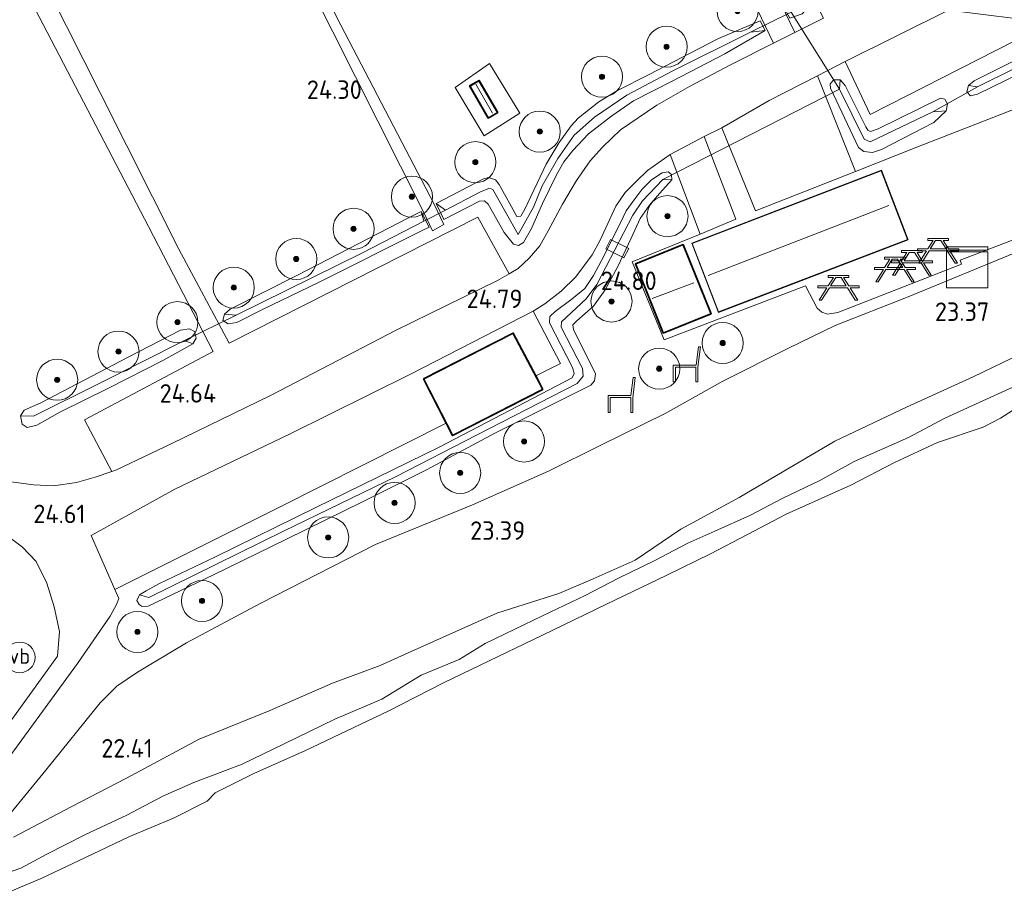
# Model space of a CAD drawing. Header units: metres. Extents: x 185049 to 189876, y 349292 to 352302.
# Tile 231 of 256: x 187972 to 188067, y 351408 to 351493. Entities that reach past the tile are written whole.
import ezdxf
from ezdxf.enums import TextEntityAlignment as Align

# ---------------------------------------------------------------- set-up
doc = ezdxf.new("R2010")
doc.units = ezdxf.units.M
for name, color, linetype, lineweight in [('B-WE-GR-BOOM-S', 90, 'Continuous', 25), ('B-WE-GR-GRAS-GV', 60, 'Continuous', 13), ('B-WE-GW-TALUD_KRUIN-G', 90, 'Continuous', 18), ('B-WE-IE-MEUBILAIR_WEGMEUBILAIR-S', 7, 'Continuous', 25), ('B-WE-IE-TERREINAFSCHEIDING_KUNSTMATIG_HEKWERK-G', 20, 'IE-TERREINAFSCHEIDING-KUNSTMATIG', 18), ('B-WE-KG-KADASTRAAL_DAKRAND-G', 170, 'Continuous', 18), ('B-WE-KG-KADASTRAAL_NOK-G', 10, 'Continuous', 18), ('B-WE-KL-DATA-S', 90, 'Continuous', 25), ('B-WE-KW-KUNSTWERK_BRUG-GV', 170, 'Continuous', 18), ('B-WE-KW-KUNSTWERK_DUIKER-G', 170, 'Continuous', 18), ('B-WE-OB-BEKLEDING_STORTSTEEN-GV', 30, 'Continuous', 18), ('B-WE-OG-BEBOUWING_OPSLAG-GV', 7, 'Continuous', 35), ('B-WE-OG-BEBOUWING_SCHUUR-GV', 7, 'Continuous', 35), ('B-WE-OG-BEBOUWING_WONINGBOUW-GV', 7, 'Continuous', 18), ('B-WE-OG-TERREIN_GROEN-GV', 7, 'Continuous', 18), ('B-WE-OG-WATER_GREPPEL-G', 160, 'Continuous', 18), ('B-WE-OG-WATER_POEL-GV', 7, 'Continuous', 18), ('B-WE-OG-WATER_SLOOT-G', 120, 'Continuous', 18), ('B-WE-VH-ONVERHARD-GV', 252, 'Continuous', 18), ('B-WE-VH-VERHARDING_ASFALT-GV', 252, 'Continuous', 18), ('B-WE-VH-VERHARDING_HALFVERHARDING-GV', 252, 'Continuous', 18), ('B-WE-VH-VERHARDING_STRAATBAKSTEEN-GV', 252, 'Continuous', 18), ('B-WE-VH-VERHARDING_TEGEL-GV', 252, 'Continuous', 18), ('X-XX-AL-HOOGTELABEL-S', 7, 'Continuous', 25)]:
    doc.layers.add(name, color=color, linetype=linetype, lineweight=lineweight)
doc.styles.add('NLCS-ISO', font='NLCS-ISO.ttf')
doc.styles.add('NLCS-ISO-ANNOTATIVE-T18', font='NLCS-ISO.ttf', dxfattribs={"height": 1.8})
doc.linetypes.add('IE-TERREINAFSCHEIDING-KUNSTMATIG', pattern='A,4,[82,NLCS.SHX,S=0.75,R=90,X=0,Y=0],4,-2', length=10)

# ---------------------------------------------------------------- blocks, each defined once
blk = doc.blocks.new('SAL-HOOGTELABEL-SO')
at = {"color": 0, "linetype": 'ByBlock', "lineweight": -2, "style": 'NLCS-ISO-ANNOTATIVE-T18'}
blk.add_attdef('HOOGTE', text='', height=1.8, dxfattribs=at).set_placement((2.788, 0), align=Align.RIGHT)
blk = doc.blocks.new('SIE-WEG_PICKNICKTAFEL-SO')
at = {"color": 0, "linetype": 'ByBlock', "lineweight": 18}
for points in [[(-0.889, -0.2), (-1.639, -1.4), (-1.875, -1.4), (-1.125, -0.2), (-2, -0.2), (-2, 0), (-1, 0), (-0.5, 0.8), (-1, 0.8), (-1, 1), (1, 1), (1, 0.8), (0.5, 0.8), (1, 0), (2, 0), (2, -0.2), (1.125, -0.2), (1.875, -1.4), (1.639, -1.4), (0.889, -0.2)], [(-0.764, 0), (0.764, 0), (0.264, 0.8), (-0.264, 0.8)]]:
    blk.add_lwpolyline(points, close=True, dxfattribs=at)
blk = doc.blocks.new('SGR-BOOM_01-SO')
at = {"linetype": 'ByBlock', "lineweight": 18}
h = blk.add_hatch(color=0, dxfattribs=at)
h.dxf.hatch_style = 1
edge = h.paths.add_edge_path()
edge.add_arc((0, 0), 0.25, 0, 360)
at = {"color": 0, "linetype": 'ByBlock', "lineweight": 18}
for radius in [2, 0.25]:
    blk.add_circle((0, 0), radius, dxfattribs=at)
blk = doc.blocks.new('SKL-DATA_KAST-SO')
at = {"color": 0, "linetype": 'ByBlock', "lineweight": 18}
for points in [[(-2, 2), (2, 2), (2, 1.68), (-2, 1.68)], [(-2, 1.52), (2, 1.52), (2, -2), (-2, -2)]]:
    blk.add_lwpolyline(points, close=True, dxfattribs=at)
blk = doc.blocks.new('SIE-WEG_ZITBANK-SO')
at = {"color": 0, "linetype": 'ByBlock', "lineweight": 18}
blk.add_lwpolyline([(-0.912, -1.631), (-0.912, -0.2), (1.088, -0.2), (1.088, -1.631), (1.288, -1.631), (1.288, -0.212), (1.536, 1.777), (1.335, 1.777), (1.113, 0), (-1.112, 0), (-1.112, -1.631)], close=True, dxfattribs=at)
blk = doc.blocks.new('SIE-WEG_PAAL_VERKEERSBORD-SO')
at = {"color": 0, "linetype": 'ByBlock', "lineweight": 18}
blk.add_circle((0, 0), 1.5, dxfattribs=at)
at = {"color": 0, "linetype": 'ByBlock', "lineweight": 18, "style": 'NLCS-ISO'}
blk.add_text('vb', height=1.5, dxfattribs=at).set_placement((0, 0.132), align=Align.MIDDLE_CENTER)

msp = doc.modelspace()

# ---------------------------------------------------------------- linework, layer by layer
at = {"layer": 'B-WE-GR-GRAS-GV'}
for points in [[(187960.949, 351495.313, 23.357), (187983.308, 351506.217, 23.554), (187991.922, 351510.126, 23.558), (187993.235, 351507.584, 23.592), (187971.933, 351496.715, 23.545), (187984.133, 351473.221, 24.238), (187990.445, 351461.039, 24.548), (187977.92, 351454.399, 24.586), (187980.564, 351449.344, 24.586), (187978.97, 351448.794, 24.653), (187977.136, 351448.288, 24.645), (187974.905, 351447.956, 24.653), (187972.949, 351448.046, 24.666), (187970.771, 351448.357, 24.607)], [(187999.898, 351496.558, 23.905), (188010.891, 351474.694, 24.383), (188011.808, 351472.8, 24.443), (188012.908, 351473.388, 24.443), (188011.944, 351475.377, 24.443), (188002.862, 351492.812, 24.066), (187995.844, 351506.619, 23.655)], [(188041.064, 351499.267, 24.456), (188044.997, 351491.051, 24.67), (188040.812, 351488.93, 24.674), (188036.821, 351486.841, 24.67), (188033.629, 351485.023, 24.687), (188030.105, 351482.611, 24.683), (188028.327, 351480.94, 24.695), (188027.123, 351479.61, 24.678), (188025.81, 351477.679, 24.662), (188024.446, 351475.383, 24.687), (188023.043, 351472.793, 24.695), (188022.244, 351471.327, 24.733), (188021.217, 351470.124, 24.758), (188020.116, 351469.121, 24.737), (188019.25, 351468.607, 24.691), (188016.199, 351474.131, 24.611), (187991.997, 351461.862, 24.569), (187987.115, 351471, 24.389), (187979.447, 351486.234, 23.873), (187974.511, 351496.011, 23.587)], [(188079.094, 351488.776, 24.85), (188058.932, 351480.916, 24.825), (188052.975, 351478.546, 24.813), (188049.262, 351487.883, 24.636), (188051.968, 351489.263, 24.641), (188054.382, 351484.119, 24.557), (188071.913, 351493.04, 24.569)], [(188075.005, 351492.66, 24.532), (188064.514, 351487.375, 24.532), (188063.978, 351486.932, 24.527), (188063.802, 351486.301, 24.523), (188064.161, 351485.934, 24.532), (188064.841, 351486.079, 24.557), (188076.275, 351491.675, 24.506)], [(187970.676, 351421.692, 23.151), (187977.246, 351430.68, 24.259), (187980.417, 351435.281, 24.502), (187981.029, 351436.42, 24.506), (187981.276, 351436.992, 24.502), (187980.887, 351437.878, 24.565), (187996.91, 351445.896, 24.582), (188013.13, 351454.07, 24.603), (188013.754, 351452.849, 24.708), (188022.534, 351457.335, 24.708), (188021.842, 351458.653, 24.603), (188024.255, 351459.879, 24.603), (188021.59, 351464.956, 24.615), (188022.724, 351465.682, 24.687), (188024.308, 351466.914, 24.687), (188025.732, 351468.318, 24.649), (188027.325, 351470.459, 24.615), (188028.094, 351471.799, 24.624), (188029.062, 351473.919, 24.607), (188029.639, 351475.186, 24.603), (188030.549, 351476.53, 24.607), (188031.613, 351477.573, 24.632), (188032.711, 351478.65, 24.645), (188034.931, 351480.21, 24.712), (188037.85, 351472.467, 24.863), (188031.213, 351469.752, 24.716), (188034.348, 351462.169, 24.825), (188048.104, 351467.419, 24.934), (188049.224, 351465.271, 24.871), (188049.687, 351464.868, 24.834), (188050.249, 351464.68, 24.817), (188051.258, 351464.825, 24.813), (188063.272, 351469.525, 24.796), (188063.151, 351469.945, 24.804), (188083.237, 351477.623, 24.85)], [(187968.695, 351413.66, 21.989), (187974.152, 351420.267, 23.029), (187979.43, 351426.849, 24.032), (187981.071, 351428.452, 24.204), (187983.077, 351429.835, 24.284), (187987.846, 351432.686, 24.397), (187995.019, 351436.52, 24.456), (188006.259, 351442.249, 24.439), (188015.696, 351446.106, 24.401), (188023.072, 351449.389, 24.364), (188028.177, 351451.904, 24.393), (188034.452, 351455.016, 24.372), (188040.062, 351458.157, 24.439), (188046.432, 351461.36, 24.54), (188050.974, 351463.576, 24.725), (188058.081, 351466.367, 24.699), (188068.952, 351470.85, 24.729)], [(188068.952, 351470.85, 24.729), (188058.081, 351466.367, 24.699), (188050.974, 351463.576, 24.725), (188046.432, 351461.36, 24.54), (188040.062, 351458.157, 24.439), (188034.452, 351455.016, 24.372), (188028.177, 351451.904, 24.393), (188023.072, 351449.389, 24.364), (188015.696, 351446.106, 24.401), (188006.259, 351442.249, 24.439), (187995.019, 351436.52, 24.456), (187987.846, 351432.686, 24.397), (187983.077, 351429.835, 24.284), (187981.071, 351428.452, 24.204), (187979.43, 351426.849, 24.032), (187974.152, 351420.267, 23.029), (187968.695, 351413.66, 21.989)], [(188071.75, 351462.113, 21.703), (188064.402, 351458.585, 21.724), (188057.935, 351455.621, 21.787), (188050.942, 351452.308, 21.8), (188041.634, 351446.838, 21.414), (188035.977, 351443.748, 21.294), (188031.51, 351440.737, 21.246), (188027.443, 351438.919, 21.255), (188024.085, 351437.468, 21.41), (188018.059, 351435.567, 21.62), (188009.428, 351431.717, 21.687), (188006.689, 351430.485, 21.688), (188002.043, 351428.75, 21.577), (187995.904, 351426.042, 21.646), (187989.074, 351423.293, 21.663), (187982.016, 351419.506, 21.637), (187976.607, 351416.724, 21.594), (187971.006, 351413.748, 21.603)], [(187970.602, 351442.969, 24.649), (187971.875, 351442.002, 24.632), (187973.205, 351440.596, 24.603), (187974.248, 351438.469, 24.527), (187974.976, 351436.176, 24.469), (187975.473, 351433.793, 24.359), (187975.298, 351431.39, 24.288), (187970.681, 351424.988, 23.545)]]:
    msp.add_polyline3d(points, dxfattribs=at)
for points in [[(188046.084, 351494.348, 24.582), (188046.57, 351493.476, 24.599), (188047.758, 351493.897, 24.561), (188048.101, 351494.273, 24.565), (188048.066, 351494.901, 24.582), (188045.996, 351499.071, 24.515), (188045.985, 351499.535, 24.511), (188046.308, 351499.95, 24.481), (188047.851, 351500.633, 24.469), (188050.134, 351501.758, 24.506), (188051.934, 351500.628, 24.515), (188047.397, 351498.352, 24.515), (188049.847, 351493.494, 24.615), (188047.049, 351492.091, 24.645), (188043.009, 351500.521, 24.406), (188040.893, 351504.952, 24.305), (188048.926, 351503.1, 24.464), (188044.679, 351500.875, 24.485), (188044.275, 351500.446, 24.452), (188044.196, 351499.838, 24.422), (188044.426, 351499.112, 24.422), (188046.458, 351495.071, 24.578), (188046.444, 351494.629, 24.582)], [(188021.638, 351475.096, 24.305), (188020.129, 351472.412, 24.28), (188017.65, 351476.8, 24.217), (188017.337, 351476.937, 24.221), (188016.385, 351476.534, 24.208), (188013.063, 351474.812, 24.218), (188012.148, 351475.441, 24.6), (188016.766, 351477.858, 24.632), (188017.242, 351477.966, 24.645), (188017.914, 351477.742, 24.649), (188018.275, 351477.303, 24.649), (188020.011, 351474.188, 24.653), (188020.377, 351474.21, 24.653), (188020.794, 351474.905, 24.662), (188022.843, 351479.28, 24.653), (188024.111, 351481.379, 24.678), (188025.301, 351483.004, 24.683), (188025.982, 351483.75, 24.683), (188027.994, 351485.332, 24.687), (188029.793, 351486.443, 24.687), (188032.897, 351487.994, 24.674), (188036.808, 351490.059, 24.624), (188039.639, 351491.519, 24.645), (188043.679, 351493.23, 24.662), (188044.168, 351492.287, 24.662), (188042.732, 351492.124, 24.41), (188035.124, 351488.329, 24.41), (188030.694, 351486.005, 24.41), (188027.55, 351483.854, 24.41), (188025.581, 351482.088, 24.41), (188024.005, 351479.823, 24.41), (188022.458, 351477.169, 24.389)], [(188036.808, 351490.059, 24.624), (188032.897, 351487.994, 24.674), (188029.793, 351486.443, 24.687), (188027.994, 351485.332, 24.687), (188025.982, 351483.75, 24.683), (188025.301, 351483.004, 24.683), (188024.111, 351481.379, 24.678), (188022.843, 351479.28, 24.653), (188020.794, 351474.905, 24.662), (188020.377, 351474.21, 24.653), (188020.011, 351474.188, 24.653), (188018.275, 351477.303, 24.649), (188017.914, 351477.742, 24.649), (188017.242, 351477.966, 24.645), (188016.766, 351477.858, 24.632), (188012.148, 351475.441, 24.6), (188012.904, 351473.883, 24.576), (188016.362, 351475.661, 24.594), (188016.845, 351475.694, 24.594), (188017.209, 351475.38, 24.594), (188018.779, 351472.608, 24.645), (188019.669, 351471.483, 24.662), (188020.166, 351471.351, 24.712), (188020.661, 351471.653, 24.725), (188021.421, 351473.027, 24.725), (188022.486, 351475.443, 24.695), (188023.86, 351478.231, 24.687), (188024.564, 351479.505, 24.691), (188025.465, 351480.595, 24.691), (188026.96, 351482.235, 24.691), (188029.253, 351483.992, 24.733), (188031.344, 351485.448, 24.725), (188035.133, 351487.36, 24.687), (188040.249, 351490.01, 24.695), (188044.168, 351492.287, 24.662), (188043.679, 351493.23, 24.662), (188039.639, 351491.519, 24.645)], [(188021.421, 351473.027, 24.725), (188020.661, 351471.653, 24.725), (188020.166, 351471.351, 24.712), (188019.669, 351471.483, 24.662), (188018.779, 351472.608, 24.645), (188017.209, 351475.38, 24.594), (188016.845, 351475.694, 24.594), (188016.362, 351475.661, 24.594), (188012.904, 351473.883, 24.576), (188012.148, 351475.441, 24.6), (188013.063, 351474.812, 24.218), (188016.385, 351476.534, 24.208), (188017.337, 351476.937, 24.221), (188017.65, 351476.8, 24.217), (188020.129, 351472.412, 24.28), (188021.638, 351475.096, 24.305), (188022.458, 351477.169, 24.389), (188024.005, 351479.823, 24.41), (188025.581, 351482.088, 24.41), (188027.55, 351483.854, 24.41), (188030.694, 351486.005, 24.41), (188035.124, 351488.329, 24.41), (188042.732, 351492.124, 24.41), (188044.168, 351492.287, 24.662), (188040.249, 351490.01, 24.695), (188035.133, 351487.36, 24.687), (188031.344, 351485.448, 24.725), (188029.253, 351483.992, 24.733), (188026.96, 351482.235, 24.691), (188025.465, 351480.595, 24.691), (188024.564, 351479.505, 24.691), (188023.86, 351478.231, 24.687), (188022.486, 351475.443, 24.695)], [(188076.275, 351491.675, 24.506), (188064.841, 351486.079, 24.557), (188064.161, 351485.934, 24.532), (188063.802, 351486.301, 24.523), (188063.978, 351486.932, 24.527), (188064.852, 351486.819, 24.208), (188075.565, 351492.118, 24.208)], [(188075.565, 351492.118, 24.208), (188064.852, 351486.819, 24.208), (188063.978, 351486.932, 24.527), (188064.514, 351487.375, 24.532), (188075.005, 351492.66, 24.532)], [(188020.29, 351484.234, 24.506), (188017.347, 351489.063, 24.415), (188013.992, 351486.723, 24.411), (188016.821, 351482.046, 24.531)], [(188053.797, 351481.71, 24.276), (188054.397, 351481.438, 24.301), (188060.489, 351484.365, 24.162), (188061.779, 351484.462, 24.603), (188060.575, 351483.319, 24.775), (188055.479, 351480.709, 24.783), (188054.617, 351480.413, 24.813), (188053.762, 351480.513, 24.783), (188053.258, 351480.902, 24.737), (188050.529, 351486.678, 24.599), (188050.513, 351487.098, 24.573), (188050.849, 351487.483, 24.573), (188051.467, 351487.479, 24.573), (188051.404, 351486.566, 24.276)], [(188061.227, 351485.704, 24.527), (188055.179, 351482.719, 24.536), (188054.415, 351482.453, 24.536), (188054.166, 351482.575, 24.536), (188053.963, 351482.909, 24.54), (188051.968, 351486.925, 24.565), (188051.467, 351487.479, 24.573), (188050.849, 351487.483, 24.573), (188050.513, 351487.098, 24.573), (188050.529, 351486.678, 24.599), (188053.258, 351480.902, 24.737), (188053.762, 351480.513, 24.783), (188054.617, 351480.413, 24.813), (188055.479, 351480.709, 24.783), (188060.575, 351483.319, 24.775), (188061.779, 351484.462, 24.603), (188061.915, 351485.134, 24.523), (188061.652, 351485.614, 24.523)], [(188054.166, 351482.575, 24.536), (188054.415, 351482.453, 24.536), (188055.179, 351482.719, 24.536), (188061.227, 351485.704, 24.527), (188061.652, 351485.614, 24.523), (188061.915, 351485.134, 24.523), (188061.779, 351484.462, 24.603), (188060.489, 351484.365, 24.162), (188054.397, 351481.438, 24.301), (188053.797, 351481.71, 24.276), (188051.404, 351486.566, 24.276), (188051.467, 351487.479, 24.573), (188051.968, 351486.925, 24.565), (188053.963, 351482.909, 24.54)], [(188035.049, 351478.277, 24.725), (188034.741, 351478.518, 24.725), (188034.146, 351478.417, 24.716), (188033.114, 351477.76, 24.674), (188032.211, 351476.829, 24.649), (188031.423, 351475.806, 24.641), (188030.657, 351474.738, 24.641), (188030.074, 351473.512, 24.653), (188028.205, 351469.834, 24.662), (188027.453, 351468.451, 24.662), (188026.624, 351467.155, 24.662), (188025.394, 351466.175, 24.662), (188023.728, 351464.922, 24.62), (188023.21, 351464.46, 24.62), (188023.179, 351463.83, 24.624), (188025.412, 351459.473, 24.586), (188025.566, 351458.906, 24.523), (188025.376, 351458.46, 24.523), (188012.427, 351451.719, 24.527), (188000.435, 351445.855, 24.573), (187990.656, 351441.037, 24.561), (187985.221, 351438.468, 24.553), (187983.91, 351437.752, 24.469), (187983.273, 351437.356, 24.439), (187983.023, 351436.808, 24.414), (187983.238, 351436.401, 24.414), (187983.543, 351436.223, 24.439), (187984.112, 351436.24, 24.477), (187990.461, 351439.301, 24.506), (187997.585, 351442.766, 24.536), (188005.052, 351446.428, 24.548), (188011.261, 351449.541, 24.54), (188017.855, 351453.077, 24.54), (188027.188, 351457.755, 24.607), (188027.546, 351458.196, 24.674), (188027.663, 351458.849, 24.687), (188025.532, 351463.166, 24.657), (188025.447, 351463.65, 24.678), (188025.834, 351464.021, 24.687), (188027.452, 351465.447, 24.8), (188028.596, 351467.025, 24.85), (188029.817, 351469.304, 24.733), (188031.133, 351472.063, 24.725), (188032, 351473.985, 24.746), (188032.919, 351475.281, 24.725), (188033.903, 351476.411, 24.725), (188035.081, 351477.755, 24.725)], [(188035.049, 351478.277, 24.725), (188035.081, 351477.755, 24.725), (188034.2, 351477.772, 24.364), (188032.243, 351475.703, 24.372), (188031.284, 351474.315, 24.372), (188027.786, 351467.556, 24.372), (188026.752, 351466.171, 24.364), (188024.358, 351463.91, 24.183), (188024.3, 351463.391, 24.183), (188026.39, 351459.391, 24.183), (188026.462, 351458.625, 24.183), (188025.875, 351457.933, 24.183), (188016.09, 351452.881, 24.196), (188008.261, 351448.873, 24.213), (187997.285, 351443.55, 24.196), (187984.193, 351437.074, 24.208), (187983.273, 351437.356, 24.439), (187983.91, 351437.752, 24.469), (187985.221, 351438.468, 24.553), (187990.656, 351441.037, 24.561), (188000.435, 351445.855, 24.573), (188012.427, 351451.719, 24.527), (188025.376, 351458.46, 24.523), (188025.566, 351458.906, 24.523), (188025.412, 351459.473, 24.586), (188023.179, 351463.83, 24.624), (188023.21, 351464.46, 24.62), (188023.728, 351464.922, 24.62), (188025.394, 351466.175, 24.662), (188026.624, 351467.155, 24.662), (188027.453, 351468.451, 24.662), (188028.205, 351469.834, 24.662), (188030.074, 351473.512, 24.653), (188030.657, 351474.738, 24.641), (188031.423, 351475.806, 24.641), (188032.211, 351476.829, 24.649), (188033.114, 351477.76, 24.674), (188034.146, 351478.417, 24.716), (188034.741, 351478.518, 24.725)], [(187990.461, 351439.301, 24.506), (187984.112, 351436.24, 24.477), (187983.543, 351436.223, 24.439), (187983.238, 351436.401, 24.414), (187983.023, 351436.808, 24.414), (187983.273, 351437.356, 24.439), (187984.193, 351437.074, 24.208), (187997.285, 351443.55, 24.196), (188008.261, 351448.873, 24.213), (188016.09, 351452.881, 24.196), (188025.875, 351457.933, 24.183), (188026.462, 351458.625, 24.183), (188026.39, 351459.391, 24.183), (188024.3, 351463.391, 24.183), (188024.358, 351463.91, 24.183), (188026.752, 351466.171, 24.364), (188027.786, 351467.556, 24.372), (188031.284, 351474.315, 24.372), (188032.243, 351475.703, 24.372), (188034.2, 351477.772, 24.364), (188035.081, 351477.755, 24.725), (188033.903, 351476.411, 24.725), (188032.919, 351475.281, 24.725), (188032, 351473.985, 24.746), (188031.133, 351472.063, 24.725), (188029.817, 351469.304, 24.733), (188028.596, 351467.025, 24.85), (188027.452, 351465.447, 24.8), (188025.834, 351464.021, 24.687), (188025.447, 351463.65, 24.678), (188025.532, 351463.166, 24.657), (188027.663, 351458.849, 24.687), (188027.546, 351458.196, 24.674), (188027.188, 351457.755, 24.607), (188017.855, 351453.077, 24.54), (188011.261, 351449.541, 24.54), (188005.052, 351446.428, 24.548), (187997.585, 351442.766, 24.536)], [(187995.248, 351465.111, 24.578), (187992.74, 351463.845, 24.532), (187991.899, 351463.727, 24.498), (187991.394, 351464.044, 24.477), (187991.537, 351464.679, 24.527), (187992.697, 351464.562, 24.259), (188004.993, 351470.628, 24.242), (188010.951, 351473.717, 24.224), (188010.679, 351474.672, 24.59), (188011.468, 351473.146, 24.569), (188010.737, 351472.77, 24.565), (188000.702, 351467.762, 24.569)], [(188011.468, 351473.146, 24.569), (188010.679, 351474.672, 24.59), (188009.466, 351474.037, 24.582), (187998.722, 351468.513, 24.599), (187992.083, 351465.159, 24.544), (187991.537, 351464.679, 24.527), (187991.394, 351464.044, 24.477), (187991.899, 351463.727, 24.498), (187992.74, 351463.845, 24.532), (187995.248, 351465.111, 24.578), (188000.702, 351467.762, 24.569), (188010.737, 351472.77, 24.565)], [(188004.993, 351470.628, 24.242), (187992.697, 351464.562, 24.259), (187991.537, 351464.679, 24.527), (187992.083, 351465.159, 24.544), (187998.722, 351468.513, 24.599), (188009.466, 351474.037, 24.582), (188010.679, 351474.672, 24.59), (188010.951, 351473.717, 24.224)], [(187988.799, 351462.344, 24.532), (187988.457, 351461.795, 24.532), (187987.662, 351462.123, 24.204), (187979.282, 351457.9, 24.271), (187972.97, 351454.739, 24.158), (187971.699, 351454.776, 24.498), (187972.053, 351455.319, 24.511), (187973.655, 351456.056, 24.498), (187982.176, 351460.487, 24.532), (187987.272, 351463.111, 24.553), (187988.136, 351463.24, 24.544), (187988.64, 351462.973, 24.532)], [(187971.841, 351453.955, 24.498), (187972.353, 351453.641, 24.536), (187973.295, 351453.877, 24.573), (187975.509, 351455.118, 24.506), (187980.325, 351457.485, 24.553), (187985.537, 351460.152, 24.536), (187988.457, 351461.795, 24.532), (187988.799, 351462.344, 24.532), (187988.64, 351462.973, 24.532), (187988.136, 351463.24, 24.544), (187987.272, 351463.111, 24.553), (187982.176, 351460.487, 24.532), (187973.655, 351456.056, 24.498), (187972.053, 351455.319, 24.511), (187971.699, 351454.776, 24.498)], [(187975.509, 351455.118, 24.506), (187973.295, 351453.877, 24.573), (187972.353, 351453.641, 24.536), (187971.841, 351453.955, 24.498), (187971.699, 351454.776, 24.498), (187972.97, 351454.739, 24.158), (187979.282, 351457.9, 24.271), (187987.662, 351462.123, 24.204), (187988.457, 351461.795, 24.532), (187985.537, 351460.152, 24.536), (187980.325, 351457.485, 24.553)]]:
    msp.add_polyline3d(points, close=True, dxfattribs=at)
at = {"layer": 'B-WE-GW-TALUD_KRUIN-G'}
msp.add_polyline3d([(188092.671, 351482.687, 24.582), (188090.239, 351481.136, 24.758), (188087.282, 351479.164, 24.704), (188083.611, 351476.631, 24.716), (188078.849, 351474.626, 24.779), (188068.952, 351470.85, 24.729), (188058.081, 351466.367, 24.699), (188050.974, 351463.576, 24.725), (188046.432, 351461.36, 24.54), (188040.062, 351458.157, 24.439), (188034.452, 351455.016, 24.372), (188028.177, 351451.904, 24.393), (188023.072, 351449.389, 24.364), (188015.696, 351446.106, 24.401), (188006.259, 351442.249, 24.439), (187995.019, 351436.52, 24.456), (187987.846, 351432.686, 24.397), (187983.077, 351429.835, 24.284), (187981.071, 351428.452, 24.204), (187979.43, 351426.849, 24.032), (187974.152, 351420.267, 23.029), (187968.695, 351413.66, 21.989)], dxfattribs=at)
at = {"layer": 'B-WE-IE-TERREINAFSCHEIDING_KUNSTMATIG_HEKWERK-G'}
msp.add_polyline3d([(188016.821, 351482.046, 24.531), (188013.992, 351486.723, 24.411), (188017.347, 351489.063, 24.415), (188020.29, 351484.234, 24.506)], close=True, dxfattribs=at)
at = {"layer": 'B-WE-KG-KADASTRAAL_DAKRAND-G'}
for points in [[(188017.243, 351483.833, 25.208), (188015.477, 351486.871, 25.205), (188016.308, 351487.354, 25.18), (188018.074, 351484.316, 25.197)], [(188039.645, 351464.887, 27.455), (188037.082, 351471.56, 27.465), (188055.459, 351478.618, 27.465), (188058.022, 351471.946, 27.43)], [(188034.284, 351462.903, 27.409), (188031.603, 351469.541, 27.409), (188036.162, 351471.383, 27.414), (188038.844, 351464.745, 27.41)], [(188013.776, 351452.916, 27.36), (188010.997, 351458.355, 27.464), (188019.627, 351462.764, 27.46), (188022.466, 351457.356, 27.288)]]:
    msp.add_polyline3d(points, close=True, dxfattribs=at)
at = {"layer": 'B-WE-KG-KADASTRAAL_NOK-G'}
for points in [[(188016.003, 351487.06, 25.28), (188017.616, 351484.226, 25.284)], [(188038.628, 351468.443, 28.908), (188056.202, 351475.241, 28.904)], [(188037.243, 351467.732, 28.713), (188033.173, 351466.192, 28.717)]]:
    msp.add_polyline3d(points, dxfattribs=at)
at = {"layer": 'B-WE-KW-KUNSTWERK_BRUG-GV'}
msp.add_polyline3d([(188030.917, 351471.071, 24.683), (188030.411, 351470.151, 24.687), (188028.666, 351471.035, 24.674), (188029.123, 351471.948, 24.674)], close=True, dxfattribs=at)
at = {"layer": 'B-WE-KW-KUNSTWERK_DUIKER-G'}
for points in [[(188046.71, 351494.08, 24.401), (188042.732, 351492.124, 24.41)], [(188051.404, 351486.566, 24.276), (188046.71, 351494.08, 24.401)], [(188051.404, 351486.566, 24.276), (188034.2, 351477.772, 24.364)], [(188064.852, 351486.819, 24.208), (188060.489, 351484.365, 24.162)], [(188013.063, 351474.812, 24.218), (188010.951, 351473.717, 24.224)], [(187992.697, 351464.562, 24.259), (187987.662, 351462.123, 24.204)]]:
    msp.add_polyline3d(points, dxfattribs=at)
at = {"layer": 'B-WE-OB-BEKLEDING_STORTSTEEN-GV'}
for points in [[(187968.331, 351409.572, 21.082), (187971.724, 351410.727, 21.041), (187974.267, 351412.092, 21.049), (187978.028, 351414.014, 21.078), (187982.025, 351415.895, 21.099), (187985.534, 351417.747, 21.124), (187988.567, 351419.064, 21.099), (187993.256, 351420.865, 21.078), (187997.339, 351422.83, 21.099), (188002.283, 351425.239, 21.091), (188006.868, 351427.197, 21.103), (188010.694, 351429.527, 21.141), (188014.372, 351431.055, 21.137), (188016.919, 351432.605, 21.137), (188022.568, 351435.33, 21.095), (188026.648, 351437.275, 21.116), (188029.899, 351438.98, 21.116), (188033.378, 351440.675, 21.124), (188036.631, 351442.389, 21.137), (188039.273, 351443.538, 21.137), (188042.743, 351445.094, 21.108), (188045.893, 351446.764, 21.116), (188049.48, 351448.493, 21.141), (188052.85, 351450.335, 21.145), (188058.123, 351452.654, 21.124), (188061.648, 351454.553, 21.129), (188064.634, 351455.92, 21.129), (188068.635, 351457.744, 21.145)], [(188069.867, 351456.33, 20.885), (188067.085, 351454.536, 20.885), (188065.375, 351453.661, 20.885), (188060.938, 351452.181, 20.885), (188056.77, 351450.228, 20.885), (188052.519, 351448.029, 20.885), (188046.202, 351445.189, 20.885), (188042.457, 351443.238, 20.885), (188038.864, 351441.348, 20.885), (188034.592, 351439.259, 20.885), (188028.719, 351436.436, 20.885), (188022.487, 351433.429, 20.885), (188016.434, 351430.491, 20.885), (188012.878, 351428.795, 20.864), (188007.472, 351426.021, 20.864), (187999.417, 351422.199, 20.864), (187994.394, 351419.969, 20.864), (187990.627, 351418.074, 20.864), (187989.857, 351417.262, 20.864), (187986.581, 351415.61, 20.864), (187982.228, 351413.796, 20.864), (187978.003, 351411.786, 20.864), (187973.692, 351409.741, 20.864), (187968.42, 351407.514, 20.864)]]:
    msp.add_polyline3d(points, dxfattribs=at)
at = {"layer": 'B-WE-OG-BEBOUWING_OPSLAG-GV'}
msp.add_polyline3d([(188018.142, 351484.298, 24.618), (188017.225, 351483.765, 24.618), (188015.409, 351486.889, 24.618), (188016.326, 351487.422, 24.618)], close=True, dxfattribs=at)
at = {"layer": 'B-WE-OG-BEBOUWING_SCHUUR-GV'}
for points in [[(188038.909, 351464.717, 24.829), (188034.256, 351462.838, 24.829), (188031.538, 351469.569, 24.829), (188036.19, 351471.448, 24.829)], [(188022.534, 351457.335, 24.708), (188013.754, 351452.849, 24.708), (188013.13, 351454.07, 24.603), (188010.93, 351458.376, 24.708), (188019.648, 351462.831, 24.708), (188021.842, 351458.653, 24.603)]]:
    msp.add_polyline3d(points, close=True, dxfattribs=at)
at = {"layer": 'B-WE-OG-BEBOUWING_WONINGBOUW-GV'}
msp.add_polyline3d([(188058.087, 351471.917, 24.866), (188039.617, 351464.823, 24.866), (188037.018, 351471.588, 24.866), (188055.488, 351478.683, 24.866)], close=True, dxfattribs=at)
at = {"layer": 'B-WE-OG-TERREIN_GROEN-GV'}
for points in [[(187971.006, 351413.748, 21.603), (187976.607, 351416.724, 21.594), (187982.016, 351419.506, 21.637), (187989.074, 351423.293, 21.663), (187995.904, 351426.042, 21.646), (188002.043, 351428.75, 21.577), (188006.689, 351430.485, 21.688), (188009.428, 351431.717, 21.687), (188018.059, 351435.567, 21.62), (188024.085, 351437.468, 21.41), (188027.443, 351438.919, 21.255), (188031.51, 351440.737, 21.246), (188035.977, 351443.748, 21.294), (188041.634, 351446.838, 21.414), (188050.942, 351452.308, 21.8), (188057.935, 351455.621, 21.787), (188064.402, 351458.585, 21.724), (188071.75, 351462.113, 21.703)], [(188068.635, 351457.744, 21.145), (188064.634, 351455.92, 21.129), (188061.648, 351454.553, 21.129), (188058.123, 351452.654, 21.124), (188052.85, 351450.335, 21.145), (188049.48, 351448.493, 21.141), (188045.893, 351446.764, 21.116), (188042.743, 351445.094, 21.108), (188039.273, 351443.538, 21.137), (188036.631, 351442.389, 21.137), (188033.378, 351440.675, 21.124), (188029.899, 351438.98, 21.116), (188026.648, 351437.275, 21.116), (188022.568, 351435.33, 21.095), (188016.919, 351432.605, 21.137), (188014.372, 351431.055, 21.137), (188010.694, 351429.527, 21.141), (188006.868, 351427.197, 21.103), (188002.283, 351425.239, 21.091), (187997.339, 351422.83, 21.099), (187993.256, 351420.865, 21.078), (187988.567, 351419.064, 21.099), (187985.534, 351417.747, 21.124), (187982.025, 351415.895, 21.099), (187978.028, 351414.014, 21.078), (187974.267, 351412.092, 21.049), (187971.724, 351410.727, 21.041), (187968.331, 351409.572, 21.082)]]:
    msp.add_polyline3d(points, dxfattribs=at)
at = {"layer": 'B-WE-OG-WATER_GREPPEL-G'}
for points in [[(188013.063, 351474.812, 24.218), (188016.385, 351476.534, 24.208), (188017.337, 351476.937, 24.221), (188017.65, 351476.8, 24.217), (188020.129, 351472.412, 24.28), (188021.638, 351475.096, 24.305), (188022.458, 351477.169, 24.389), (188024.005, 351479.823, 24.41), (188025.581, 351482.088, 24.41), (188027.55, 351483.854, 24.41), (188030.694, 351486.005, 24.41), (188035.124, 351488.329, 24.41), (188042.732, 351492.124, 24.41)], [(188064.852, 351486.819, 24.208), (188075.565, 351492.118, 24.208)], [(188060.489, 351484.365, 24.162), (188054.397, 351481.438, 24.301), (188053.797, 351481.71, 24.276), (188051.404, 351486.566, 24.276)], [(187984.193, 351437.074, 24.208), (187997.285, 351443.55, 24.196), (188008.261, 351448.873, 24.213), (188016.09, 351452.881, 24.196), (188025.875, 351457.933, 24.183), (188026.462, 351458.625, 24.183), (188026.39, 351459.391, 24.183), (188024.3, 351463.391, 24.183), (188024.358, 351463.91, 24.183), (188026.752, 351466.171, 24.364), (188027.786, 351467.556, 24.372), (188031.284, 351474.315, 24.372), (188032.243, 351475.703, 24.372), (188034.2, 351477.772, 24.364)], [(187992.697, 351464.562, 24.259), (188004.993, 351470.628, 24.242), (188010.951, 351473.717, 24.224)], [(187972.97, 351454.739, 24.158), (187979.282, 351457.9, 24.271), (187987.662, 351462.123, 24.204)]]:
    msp.add_polyline3d(points, dxfattribs=at)
at = {"layer": 'B-WE-OG-WATER_POEL-GV'}
msp.add_polyline3d([(187968.42, 351407.514, 20.864), (187973.692, 351409.741, 20.864), (187978.003, 351411.786, 20.864), (187982.228, 351413.796, 20.864), (187986.581, 351415.61, 20.864), (187989.857, 351417.262, 20.864), (187990.627, 351418.074, 20.864), (187994.394, 351419.969, 20.864), (187999.417, 351422.199, 20.864), (188007.472, 351426.021, 20.864), (188012.878, 351428.795, 20.864), (188016.434, 351430.491, 20.885), (188022.487, 351433.429, 20.885), (188028.719, 351436.436, 20.885), (188034.592, 351439.259, 20.885), (188038.864, 351441.348, 20.885), (188042.457, 351443.238, 20.885), (188046.202, 351445.189, 20.885), (188052.519, 351448.029, 20.885), (188056.77, 351450.228, 20.885), (188060.938, 351452.181, 20.885), (188065.375, 351453.661, 20.885), (188067.085, 351454.536, 20.885), (188069.867, 351456.33, 20.885)], dxfattribs=at)
at = {"layer": 'B-WE-OG-WATER_SLOOT-G'}
for points in [[(188012.904, 351473.883, 24.576), (188016.362, 351475.661, 24.594), (188016.845, 351475.694, 24.594), (188017.209, 351475.38, 24.594), (188018.779, 351472.608, 24.645), (188019.669, 351471.483, 24.662), (188020.166, 351471.351, 24.712), (188020.661, 351471.653, 24.725), (188021.421, 351473.027, 24.725), (188022.486, 351475.443, 24.695), (188023.86, 351478.231, 24.687), (188024.564, 351479.505, 24.691), (188025.465, 351480.595, 24.691), (188026.96, 351482.235, 24.691), (188029.253, 351483.992, 24.733), (188031.344, 351485.448, 24.725), (188035.133, 351487.36, 24.687), (188040.249, 351490.01, 24.695), (188044.168, 351492.287, 24.662), (188043.679, 351493.23, 24.662), (188039.639, 351491.519, 24.645), (188036.808, 351490.059, 24.624)], [(188075.005, 351492.66, 24.532), (188064.514, 351487.375, 24.532), (188063.978, 351486.932, 24.527), (188063.802, 351486.301, 24.523), (188064.161, 351485.934, 24.532), (188064.841, 351486.079, 24.557), (188076.275, 351491.675, 24.506)], [(188036.808, 351490.059, 24.624), (188032.897, 351487.994, 24.674), (188029.793, 351486.443, 24.687), (188027.994, 351485.332, 24.687), (188025.982, 351483.75, 24.683), (188025.301, 351483.004, 24.683), (188024.111, 351481.379, 24.678), (188022.843, 351479.28, 24.653), (188020.794, 351474.905, 24.662), (188020.377, 351474.21, 24.653), (188020.011, 351474.188, 24.653), (188018.275, 351477.303, 24.649), (188017.914, 351477.742, 24.649), (188017.242, 351477.966, 24.645), (188016.766, 351477.858, 24.632), (188012.148, 351475.441, 24.6), (188012.904, 351473.883, 24.576)]]:
    msp.add_polyline3d(points, dxfattribs=at)
for points in [[(188050.849, 351487.483, 24.573), (188050.513, 351487.098, 24.573), (188050.529, 351486.678, 24.599), (188053.258, 351480.902, 24.737), (188053.762, 351480.513, 24.783), (188054.617, 351480.413, 24.813), (188055.479, 351480.709, 24.783), (188060.575, 351483.319, 24.775), (188061.779, 351484.462, 24.603), (188061.915, 351485.134, 24.523), (188061.652, 351485.614, 24.523), (188061.227, 351485.704, 24.527), (188055.179, 351482.719, 24.536), (188054.415, 351482.453, 24.536), (188054.166, 351482.575, 24.536), (188053.963, 351482.909, 24.54), (188051.968, 351486.925, 24.565), (188051.467, 351487.479, 24.573)], [(188034.741, 351478.518, 24.725), (188034.146, 351478.417, 24.716), (188033.114, 351477.76, 24.674), (188032.211, 351476.829, 24.649), (188031.423, 351475.806, 24.641), (188030.657, 351474.738, 24.641), (188030.074, 351473.512, 24.653), (188028.205, 351469.834, 24.662), (188027.453, 351468.451, 24.662), (188026.624, 351467.155, 24.662), (188025.394, 351466.175, 24.662), (188023.728, 351464.922, 24.62), (188023.21, 351464.46, 24.62), (188023.179, 351463.83, 24.624), (188025.412, 351459.473, 24.586), (188025.566, 351458.906, 24.523), (188025.376, 351458.46, 24.523), (188012.427, 351451.719, 24.527), (188000.435, 351445.855, 24.573), (187990.656, 351441.037, 24.561), (187985.221, 351438.468, 24.553), (187983.91, 351437.752, 24.469), (187983.273, 351437.356, 24.439), (187983.023, 351436.808, 24.414), (187983.238, 351436.401, 24.414), (187983.543, 351436.223, 24.439), (187984.112, 351436.24, 24.477), (187990.461, 351439.301, 24.506), (187997.585, 351442.766, 24.536), (188005.052, 351446.428, 24.548), (188011.261, 351449.541, 24.54), (188017.855, 351453.077, 24.54), (188027.188, 351457.755, 24.607), (188027.546, 351458.196, 24.674), (188027.663, 351458.849, 24.687), (188025.532, 351463.166, 24.657), (188025.447, 351463.65, 24.678), (188025.834, 351464.021, 24.687), (188027.452, 351465.447, 24.8), (188028.596, 351467.025, 24.85), (188029.817, 351469.304, 24.733), (188031.133, 351472.063, 24.725), (188032, 351473.985, 24.746), (188032.919, 351475.281, 24.725), (188033.903, 351476.411, 24.725), (188035.081, 351477.755, 24.725), (188035.049, 351478.277, 24.725)], [(188010.679, 351474.672, 24.59), (188009.466, 351474.037, 24.582), (187998.722, 351468.513, 24.599), (187992.083, 351465.159, 24.544), (187991.537, 351464.679, 24.527), (187991.394, 351464.044, 24.477), (187991.899, 351463.727, 24.498), (187992.74, 351463.845, 24.532), (187995.248, 351465.111, 24.578), (188000.702, 351467.762, 24.569), (188010.737, 351472.77, 24.565), (188011.468, 351473.146, 24.569)], [(187988.136, 351463.24, 24.544), (187987.272, 351463.111, 24.553), (187982.176, 351460.487, 24.532), (187973.655, 351456.056, 24.498), (187972.053, 351455.319, 24.511), (187971.699, 351454.776, 24.498), (187971.841, 351453.955, 24.498), (187972.353, 351453.641, 24.536), (187973.295, 351453.877, 24.573), (187975.509, 351455.118, 24.506), (187980.325, 351457.485, 24.553), (187985.537, 351460.152, 24.536), (187988.457, 351461.795, 24.532), (187988.799, 351462.344, 24.532), (187988.64, 351462.973, 24.532)]]:
    msp.add_polyline3d(points, close=True, dxfattribs=at)
at = {"layer": 'B-WE-VH-ONVERHARD-GV'}
for points in [[(187987.115, 351471, 24.389), (187991.997, 351461.862, 24.569), (188016.199, 351474.131, 24.611), (188019.25, 351468.607, 24.691), (188018.131, 351467.943, 24.725), (188008.26, 351463.112, 24.691), (187996.102, 351456.775, 24.729), (187986.418, 351452.08, 24.699), (187981.044, 351449.51, 24.683), (187980.564, 351449.344, 24.586), (187977.92, 351454.399, 24.586), (187990.445, 351461.039, 24.548), (187984.133, 351473.221, 24.238), (187971.933, 351496.715, 23.545), (187993.235, 351507.584, 23.592), (187994.055, 351505.996, 23.592), (187985.068, 351501.304, 23.592), (187974.511, 351496.011, 23.587), (187979.447, 351486.234, 23.873)], [(188021.59, 351464.956, 24.615), (188024.255, 351459.879, 24.603), (188021.842, 351458.653, 24.603), (188019.648, 351462.831, 24.708), (188010.93, 351458.376, 24.708), (188013.13, 351454.07, 24.603), (187996.91, 351445.896, 24.582), (187980.887, 351437.878, 24.565), (187978.58, 351443.131, 24.687), (187986.697, 351447.626, 24.725), (187997.886, 351452.997, 24.729), (188009.664, 351458.828, 24.72)]]:
    msp.add_polyline3d(points, close=True, dxfattribs=at)
at = {"layer": 'B-WE-VH-VERHARDING_ASFALT-GV'}
for points in [[(188062.011, 351494.258, 24.645), (188051.968, 351489.263, 24.641), (188049.262, 351487.883, 24.636), (188044.556, 351485.472, 24.666), (188039.956, 351482.805, 24.683), (188038.234, 351481.967, 24.666), (188034.931, 351480.21, 24.712), (188032.711, 351478.65, 24.645), (188031.613, 351477.573, 24.632), (188030.549, 351476.53, 24.607), (188029.639, 351475.186, 24.603), (188029.062, 351473.919, 24.607), (188028.094, 351471.799, 24.624), (188027.325, 351470.459, 24.615), (188025.732, 351468.318, 24.649), (188024.308, 351466.914, 24.687), (188022.724, 351465.682, 24.687), (188021.59, 351464.956, 24.615), (188009.664, 351458.828, 24.72), (187997.886, 351452.997, 24.729), (187986.697, 351447.626, 24.725), (187978.58, 351443.131, 24.687), (187980.887, 351437.878, 24.565), (187981.276, 351436.992, 24.502), (187981.029, 351436.42, 24.506), (187980.417, 351435.281, 24.502), (187977.246, 351430.68, 24.259), (187970.676, 351421.692, 23.151)], [(187970.771, 351448.357, 24.607), (187972.949, 351448.046, 24.666), (187974.905, 351447.956, 24.653), (187977.136, 351448.288, 24.645), (187978.97, 351448.794, 24.653), (187980.564, 351449.344, 24.586), (187981.044, 351449.51, 24.683), (187986.418, 351452.08, 24.699), (187996.102, 351456.775, 24.729), (188008.26, 351463.112, 24.691), (188018.131, 351467.943, 24.725), (188019.25, 351468.607, 24.691), (188020.116, 351469.121, 24.737), (188021.217, 351470.124, 24.758), (188022.244, 351471.327, 24.733), (188023.043, 351472.793, 24.695), (188024.446, 351475.383, 24.687), (188025.81, 351477.679, 24.662), (188027.123, 351479.61, 24.678), (188028.327, 351480.94, 24.695), (188030.105, 351482.611, 24.683), (188033.629, 351485.023, 24.687), (188036.821, 351486.841, 24.67), (188040.812, 351488.93, 24.674), (188044.997, 351491.051, 24.67), (188047.049, 351492.091, 24.645), (188049.847, 351493.494, 24.615)], [(187970.681, 351424.988, 23.545), (187975.298, 351431.39, 24.288), (187975.473, 351433.793, 24.359), (187974.976, 351436.176, 24.469), (187974.248, 351438.469, 24.527), (187973.205, 351440.596, 24.603), (187971.875, 351442.002, 24.632), (187970.602, 351442.969, 24.649)]]:
    msp.add_polyline3d(points, dxfattribs=at)
at = {"layer": 'B-WE-VH-VERHARDING_HALFVERHARDING-GV'}
for points in [[(188071.913, 351493.04, 24.569), (188054.382, 351484.119, 24.557), (188051.968, 351489.263, 24.641), (188062.011, 351494.258, 24.645)], [(188052.975, 351478.546, 24.813), (188043.221, 351474.72, 24.821), (188039.956, 351482.805, 24.683), (188044.556, 351485.472, 24.666), (188049.262, 351487.883, 24.636)], [(188041.33, 351473.92, 24.838), (188037.85, 351472.467, 24.863), (188034.931, 351480.21, 24.712), (188038.234, 351481.967, 24.666)]]:
    msp.add_polyline3d(points, close=True, dxfattribs=at)
at = {"layer": 'B-WE-VH-VERHARDING_STRAATBAKSTEEN-GV'}
for points in [[(188047.049, 351492.091, 24.645), (188044.997, 351491.051, 24.67), (188041.064, 351499.267, 24.456), (188037.259, 351507.124, 24.267), (188040.893, 351504.952, 24.305), (188043.009, 351500.521, 24.406)], [(188017.347, 351489.063, 24.415), (188020.29, 351484.234, 24.506), (188016.821, 351482.046, 24.531), (188013.992, 351486.723, 24.411)], [(188079.094, 351488.776, 24.85), (188083.237, 351477.623, 24.85), (188063.151, 351469.945, 24.804), (188063.272, 351469.525, 24.796), (188051.258, 351464.825, 24.813), (188050.249, 351464.68, 24.817), (188049.687, 351464.868, 24.834), (188049.224, 351465.271, 24.871), (188048.104, 351467.419, 24.934), (188034.348, 351462.169, 24.825), (188031.213, 351469.752, 24.716), (188037.85, 351472.467, 24.863), (188041.33, 351473.92, 24.838), (188038.234, 351481.967, 24.666), (188039.956, 351482.805, 24.683), (188043.221, 351474.72, 24.821), (188052.975, 351478.546, 24.813), (188058.932, 351480.916, 24.825)], [(188015.409, 351486.889, 24.618), (188017.225, 351483.765, 24.618), (188018.142, 351484.298, 24.618), (188016.326, 351487.422, 24.618)], [(188055.488, 351478.683, 24.866), (188037.018, 351471.588, 24.866), (188039.617, 351464.823, 24.866), (188058.087, 351471.917, 24.866)], [(188038.909, 351464.717, 24.829), (188036.19, 351471.448, 24.829), (188031.538, 351469.569, 24.829), (188034.256, 351462.838, 24.829)]]:
    msp.add_polyline3d(points, close=True, dxfattribs=at)
at = {"layer": 'B-WE-VH-VERHARDING_TEGEL-GV'}
msp.add_polyline3d([(188012.908, 351473.388, 24.443), (188011.808, 351472.8, 24.443), (188010.891, 351474.694, 24.383), (187999.898, 351496.558, 23.905), (187994.874, 351506.103, 23.562), (187995.844, 351506.619, 23.655), (188002.862, 351492.812, 24.066), (188011.944, 351475.377, 24.443)], close=True, dxfattribs=at)

# ---------------------------------------------------------------- block references
at = {"layer": 'B-WE-GR-BOOM-S'}
for p in [(188041.486, 351494.187, 24.524), (188034.581, 351490.708, 24.554), (188028.289, 351487.788, 24.601), (188022.234, 351482.448, 24.554), (188015.962, 351479.471, 24.502), (188009.786, 351476.109, 24.369), (188034.663, 351474.215, 24.796), (188004.109, 351472.98, 24.447), (187998.528, 351470.043, 24.447), (187992.447, 351467.258, 24.425), (188029.214, 351465.908, 24.756), (187986.962, 351463.892, 24.356), (187981.226, 351461.031, 24.412), (188040.037, 351461.863, 24.704), (188033.859, 351459.366, 24.571), (187975.26, 351458.285, 24.472), (188020.702, 351452.275, 24.425), (188014.487, 351449.221, 24.468), (188008.099, 351446.301, 24.438), (188001.635, 351442.939, 24.464), (187989.359, 351436.754, 24.395), (187983.067, 351433.738, 24.391)]:
    msp.add_blockref('SGR-BOOM_01-SO', p, dxfattribs=at)
at = {"layer": 'B-WE-IE-MEUBILAIR_WEGMEUBILAIR-S'}
for name, p in [('SIE-WEG_PICKNICKTAFEL-SO', (188061.012, 351471.045, 24.883)), ('SIE-WEG_PICKNICKTAFEL-SO', (188058.456, 351469.866, 24.895)), ('SIE-WEG_PICKNICKTAFEL-SO', (188056.803, 351469.224, 24.903)), ('SIE-WEG_PICKNICKTAFEL-SO', (188051.308, 351467.438, 24.862)), ('SIE-WEG_ZITBANK-SO', (188036.343, 351459.717, 24.729)), ('SIE-WEG_ZITBANK-SO', (188029.993, 351456.746, 24.708)), ('SIE-WEG_PAAL_VERKEERSBORD-SO', (187971.609, 351431.255, 24.155))]:
    msp.add_blockref(name, p, dxfattribs=at)
at = {"layer": 'B-WE-KL-DATA-S'}
msp.add_blockref('SKL-DATA_KAST-SO', (188063.832, 351469.236, 24.792), dxfattribs=at)
at = {"layer": 'X-XX-AL-HOOGTELABEL-S'}
for p, values in [((188002.122, 351485.627, 24.301), {'HOOGTE': '24.30'}), ((188030.829, 351467.027, 24.804), {'HOOGTE': '24.80'}), ((188017.759, 351465.267, 24.787), {'HOOGTE': '24.79'}), ((188063.198, 351464.013, 23.365), {'HOOGTE': '23.37'}), ((187987.945, 351456.062, 24.636), {'HOOGTE': '24.64'}), ((187975.222, 351444.327, 24.611), {'HOOGTE': '24.61'}), ((188018.026, 351442.705, 23.386), {'HOOGTE': '23.39'}), ((187981.768, 351421.513, 22.413), {'HOOGTE': '22.41'})]:
    msp.add_blockref('SAL-HOOGTELABEL-SO', p, dxfattribs=at).add_auto_attribs(values)

doc.saveas('drawing.dxf')
